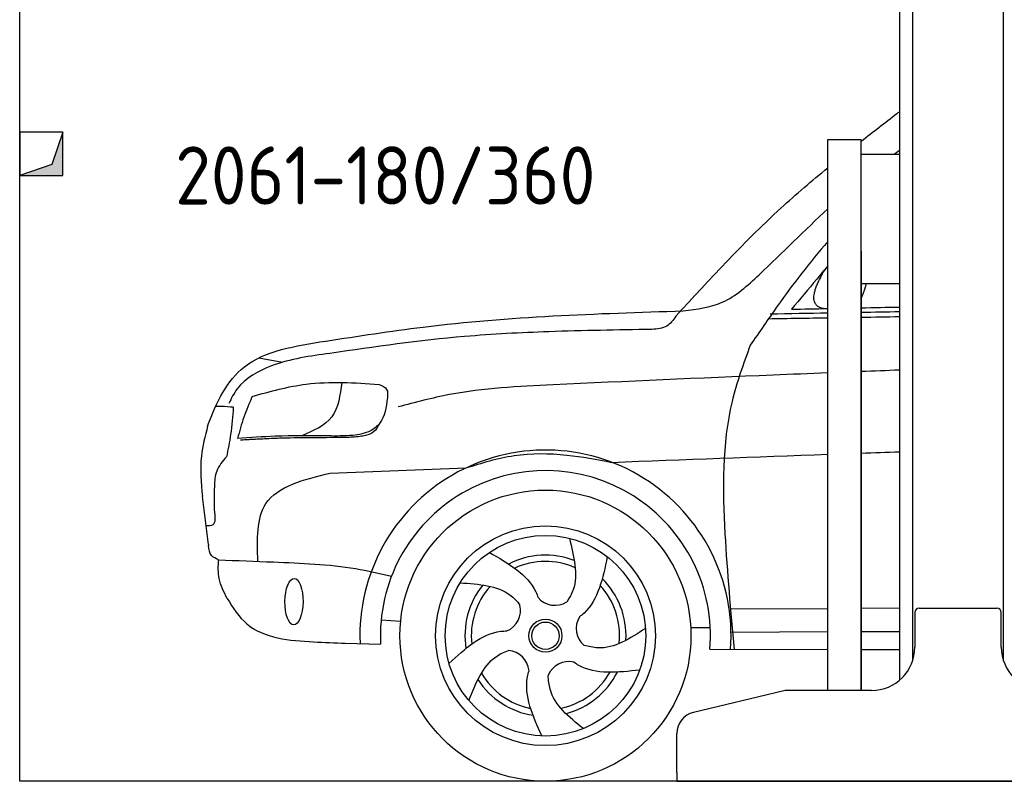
# Model space of a CAD drawing. Header units: millimetres. Extents: x 200 to 5400, y 0 to 3600.
# Tile 1 of 3: x 200 to 2476, y 0 to 1760. Entities that reach past the tile are written whole.
import ezdxf

# ---------------------------------------------------------------- set-up
doc = ezdxf.new("R2010")
doc.units = ezdxf.units.MM
doc.layers.add('breakthrough', color=1, linetype='Continuous')
doc.layers.add('Car', color=10, linetype='Continuous')
doc.styles.get("Standard").update_dxf_attribs({"font": 'ISOCP.SHX'})

msp = doc.modelspace()

# ---------------------------------------------------------------- linework, layer by layer
for p, q in [((2264.1, 3110), (2264.1, 278.8)), ((2474.1, 278.8), (2474.1, 3110)), ((2234.1, 1810), (2234.1, 234)), ((2068.1, 210), (2068.1, 1483)), ((2068.1, 1483), (2145.1, 1483)), ((2145.1, 210), (2145.1, 1483)), ((2145.1, 1449), (2234.1, 1449)), ((2145.1, 1225), (2145.1, 210)), ((2145.1, 1150), (2234.1, 1150)), ((2269.1, 390), (2269.1, 310)), ((2279.1, 400), (2459.1, 400)), ((2469.1, 310), (2469.1, 390)), ((1963.3, 208.6), (1757.4, 159.2)), ((2169.1, 210), (1975, 210)), ((1719.1, 20), (1719.1, 110.6)), ((1719.1, 20), (1719.1, 0)), ((1719.1, 0), (1994.1, 0)), ((1994.1, 0), (3024.1, 0))]:
    msp.add_line(p, q)
msp.add_lwpolyline([(5400, 2800), (5400, 0), (200, 0), (200, 3100)])
for centre, radius, start, end in [((2279.1, 390), 10, 90, 180), ((2459.1, 390), 10, 0, 90), ((2169.1, 310), 100, 270, 0), ((2569.1, 310), 100, 180, 270), ((1975, 160), 50, 90, 103.4957), ((1769.1, 110.6), 50, 103.4957, 180)]:
    msp.add_arc(centre, radius, start, end)
at = {"layer": 'breakthrough'}
for p, q in [((300, 1500), (274.5, 1425.5)), ((300, 1500), (274.5, 1425.5)), ((274.5, 1425.5), (200, 1400))]:
    msp.add_line(p, q, dxfattribs=at)
msp.add_lwpolyline([(200, 1400), (300, 1400), (300, 1500), (200, 1500)], close=True, dxfattribs=at)
msp.add_lwpolyline([(200, 1400), (300, 1400), (300, 1500), (200, 1500)], close=True, dxfattribs=at)
for points in [[(300, 1400), (300, 1500), (274.5, 1425.5)], [(300, 1400), (300, 1500), (274.5, 1425.5)], [(200, 1400), (300, 1400), (274.5, 1425.5)]]:
    msp.add_solid(points, dxfattribs=at)
at = {"layer": 'Car'}
for p, q in [((753, 978.5), (807.6, 968.4)), ((636.1, 547.2), (622.6, 658.3)), ((1843, 398.3), (2068.1, 399.7)), ((2145.1, 400.2), (2234.1, 400.7)), ((1035.7, 372.9), (1080.6, 370.1)), ((1751.2, 355.6), (1796.4, 355.2)), ((1844.3, 344.9), (2068.1, 345.8)), ((2145.1, 346.1), (2234.1, 346.5)), ((952.7, 319.1), (1034.4, 316.9)), ((1795.6, 305), (2068.1, 304.5)), ((2145.1, 304.3), (2234.1, 304.2))]:
    msp.add_line(p, q, dxfattribs=at)
for radius in [336.4, 254, 231.9, 38.2, 31.6]:
    msp.add_circle((1415.4, 336.5), radius, dxfattribs=at)
for centre, radius, start, end in [((1415.4, 336.5), 429, 355.78, 182.2892), ((1415.4, 336.5), 381.5, 355.2633, 182.9357), ((1415.4, 336.5), 186.2, 69.0353, 117.173), ((1415.4, 336.5), 171.5, 66.3622, 114.5079), ((1415.4, 336.5), 186.2, 357.0232, 45.1683), ((1415.4, 336.5), 186.2, 141.0346, 189.1631), ((1415.4, 336.5), 171.5, 138.3625, 186.4977), ((1415.4, 336.5), 171.5, 354.349, 42.5022), ((1437.4, 459.1), 52.3, 221.4441, 301.2029), ((1305.5, 395.4), 52.3, 293.4441, 13.2029), ((1538.9, 353.4), 52.3, 149.4441, 229.2029), ((1325.4, 250.2), 52.3, 5.4441, 85.2029), ((1469.7, 224.3), 52.3, 77.4441, 157.2029), ((1415.4, 336.5), 171.5, 282.3411, 330.4884), ((1415.4, 336.5), 186.2, 285.0151, 333.1555), ((1415.4, 336.5), 186.2, 213.0221, 261.1523), ((1415.4, 336.5), 171.5, 210.3494, 258.4856)]:
    msp.add_arc(centre, radius, start, end, dxfattribs=at)
msp.add_ellipse((834, 415.1), major_axis=(-0.6, -53.8), ratio=0.38902, dxfattribs=at)
for points, degree in [([(2145.1, 1479.2), (2172.5, 1500.7), (2200.1, 1521.9), (2227.7, 1543.1)], 3), ([(2227.7, 1543.1), (2229.8, 1544.5), (2231.9, 1545.9), (2234.1, 1547.3)], 3), ([(2221.2, 1449), (2225.5, 1452.1), (2229.8, 1455.2), (2234.1, 1458.3)], 3), ([(2051.6, 1164.6), (2057.1, 1178.7), (2068.1, 1188.8)], 2), ([(2068.1, 1091.5), (2013.3, 1092.8), (2051.6, 1164.6)], 2), ([(2145.1, 1115.5), (2153.1, 1133), (2157.3, 1150)], 2), ([(1983.9, 1090.8), (2012, 1091.4), (2040, 1092), (2068.1, 1092.6)], 3), ([(2145.1, 1094.2), (2174.7, 1094.8), (2204.4, 1095.4), (2234.1, 1096)], 3), ([(1931.2, 1069.1), (1976.8, 1069.8), (2022.4, 1070.6), (2068.1, 1071.3)], 3), ([(1935, 1080.3), (1979.3, 1081.1), (2023.7, 1081.9), (2068.1, 1082.7)], 3), ([(2145.1, 1084), (2174.7, 1084.6), (2204.4, 1085.1), (2234.1, 1085.6)], 3), ([(2145.1, 1072.6), (2174.7, 1073), (2204.4, 1073.5), (2234.1, 1073.9)], 3), ([(2234.1, 950.2), (2204.4, 949.1), (2174.7, 947.9), (2145.1, 946.8)], 3), ([(1568.8, 737.1), (1735.2, 743.4), (1901.6, 749.6), (2068.1, 755.7)], 3), ([(2145.1, 758.5), (2174.7, 759.6), (2204.4, 760.6), (2234.1, 761.7)], 3), ([(918, 712.2), (1022.6, 716.2), (1127.2, 720.2), (1231.9, 724.2)], 3), ([(636.1, 547.2), (636.2, 546.2), (636.4, 545.1), (636.6, 544.1)], 3), ([(1103.6, 462.9), (1103.7, 462.9), (1103.7, 462.9), (1103.7, 462.9)], 3)]:
    msp.add_open_spline(points, degree=degree, dxfattribs=at)
for points, knots in [([(1716.6, 1074.6), (1795.3, 1160.4), (1906.5, 1281.3), (2031.1, 1387.6), (2068.1, 1417.8)], [0, 0, 0, 0, 348.504368, 491.802456, 491.802456, 491.802456, 491.802456]), ([(1734, 1087), (1765.2, 1091), (1832.2, 1099.6), (1938.5, 1196.5), (2014.9, 1273.7), (2068.1, 1322.9)], [0, 0, 0, 0, 92.088496, 198.244431, 417.287364, 417.287364, 417.287364, 417.287364]), ([(2068.1, 1247.4), (2026.7, 1200.2), (1966.1, 1120.3), (1909.6, 1038), (1888.7, 1007.5)], [365.930094, 365.930094, 365.930094, 365.930094, 554.406323, 665.421108, 665.421108, 665.421108, 665.421108]), ([(2068.1, 1191.5), (2059.5, 1181.1), (2031.8, 1147.3), (2003.5, 1113.9), (1983.9, 1090.8)], [275.046751, 275.046751, 275.046751, 275.046751, 315.374508, 406.281998, 406.281998, 406.281998, 406.281998]), ([(907.3, 1017.3), (982.3, 1028.9), (1255.9, 1071.3), (1532.9, 1081.2), (1734, 1087)], [0, 0, 0, 0, 227.568723, 830.29912, 830.29912, 830.29912, 830.29912]), ([(634.5, 820.6), (654.6, 876.2), (708.5, 986), (837.4, 1006.3), (907.3, 1017.3)], [67.561551, 67.561551, 67.561551, 67.561551, 233.573658, 430.399521, 430.399521, 430.399521, 430.399521]), ([(2068.1, 943.8), (2025.9, 942.1), (1814.1, 933.5), (1602.4, 924), (1432.9, 916.4)], [2717.210602, 2717.210602, 2717.210602, 2717.210602, 2843.912796, 3352.993084, 3352.993084, 3352.993084, 3352.993084]), ([(634.5, 820.6), (628.6, 797.7), (614.8, 744.4), (619, 689.6), (622.6, 658.3)], [0, 0, 0, 0, 70.489124, 164.038385, 164.038385, 164.038385, 164.038385]), ([(1470.7, 561.7), (1481.1, 520), (1494.5, 466.5), (1470.8, 423.5), (1464.5, 414.4)], [0, 0, 0, 0, 119.179133, 152.546972, 152.546972, 152.546972, 152.546972]), ([(1285.8, 528.8), (1329.9, 503.6), (1378.7, 475.8), (1396.8, 429), (1398.2, 424.5)], [0, 0, 0, 0, 140.862207, 155.3883, 155.3883, 155.3883, 155.3883]), ([(659.8, 511.8), (702.1, 510.2), (807.7, 506.1), (942.4, 500.7), (1032, 480.7), (1059.5, 474)], [0, 0, 0, 0, 126.842835, 317.453829, 402.289222, 402.289222, 402.289222, 402.289222]), ([(1558.2, 519.2), (1547.9, 469.3), (1536.6, 414.4), (1497.6, 382.7), (1493.8, 379.9)], [0, 0, 0, 0, 140.862207, 155.444261, 155.444261, 155.444261, 155.444261]), ([(1218.2, 458.7), (1261.2, 455.7), (1316.1, 451.9), (1349.7, 416), (1356.5, 407.2)], [0, 0, 0, 0, 119.179133, 152.627431, 152.627431, 152.627431, 152.627431]), ([(1192.4, 272.6), (1230, 306.9), (1271.5, 344.7), (1321.6, 347.4), (1326.4, 347.4)], [0, 0, 0, 0, 140.862207, 155.442461, 155.442461, 155.442461, 155.442461]), ([(1238.2, 186.7), (1254.3, 226.6), (1274.9, 277.7), (1319.4, 298.6), (1329.8, 302.3)], [0, 0, 0, 0, 119.179133, 152.616634, 152.616634, 152.616634, 152.616634]), ([(1633.3, 257), (1582.7, 251.4), (1526.9, 245.3), (1484.8, 272.5), (1480.9, 275.3)], [0, 0, 0, 0, 140.862207, 155.53262, 155.53262, 155.53262, 155.53262]), ([(1407.2, 104.7), (1386.2, 151), (1363.1, 202.2), (1376, 250.7), (1377.5, 255.3)], [0, 0, 0, 0, 140.862207, 155.531654, 155.531654, 155.531654, 155.531654])]:
    msp.add_open_spline(points, degree=3, knots=knots, dxfattribs=at)
for points in [[(1716.6, 1074.6), (1695.7, 1052), (1661.2, 1044.3)], [(1661.2, 1044.3), (1423.3, 1038.9), (1228.2, 1027.8), (917.2, 988.8)], [(1888.7, 1007.5), (1846.8, 877.5), (1830.4, 572.2), (1851.3, 304.9)], [(917.2, 988.8), (782.3, 960), (702.7, 906.8), (683.3, 872.9)], [(737.6, 889.6), (862.5, 917.8), (1030.7, 917.3)], [(944.4, 921.6), (921.6, 842.3), (852, 798.3)], [(1030.7, 917.3), (1048.3, 905.4), (1050.1, 886.2)], [(1432.9, 916.4), (1193.7, 893.6), (1074.9, 865.3)], [(737.6, 889.6), (718.1, 841.3), (703.7, 792.3)], [(693.8, 864.3), (666.5, 866.1), (653, 866.5)], [(1050.1, 886.2), (1032.1, 827.2), (1010.9, 810), (969.8, 799.5), (912.3, 798.1)], [(693.8, 864.3), (687.6, 801.6), (677.9, 749.9)], [(1032, 827.1), (1017.9, 807.3), (999.5, 799.4), (986.7, 796.7), (969.6, 795.2), (954.7, 794.5)], [(912.3, 798.1), (790.5, 797.2), (703.7, 792.3)], [(732.1, 789.6), (721.5, 789), (710.8, 788.3)], [(954.7, 794.5), (882, 793.8), (805.9, 792.8), (766, 791.2), (732.1, 789.6)], [(1231.9, 724.2), (1342.8, 752.8), (1464.6, 753.9), (1568.8, 737.1)], [(677.9, 749.9), (655.5, 717), (650, 681.1)], [(650, 681.1), (650.4, 620.6), (646.5, 592.9), (630.9, 590.1)], [(659.8, 511.8), (643.5, 521.8), (636.6, 544.1)], [(679.5, 422.6), (661.1, 468.4), (659.8, 511.8)], [(679.5, 422.6), (725.2, 363.7), (879.2, 322.2), (952.7, 319.1)], [(1646.7, 353.4), (1536.3, 308.4), (1504.7, 313.8)], [(1503, 121.7), (1426.1, 212.8), (1421.4, 244.5)]]:
    msp.add_spline(points, degree=3, dxfattribs=at)
at = {"layer": 'Car', "end_tangent": (0.999999, -0.00105)}
msp.add_spline([(750.6, 508.3), (769.2, 641.8), (918, 712.2)], degree=3, dxfattribs=at)

# ---------------------------------------------------------------- texts
msp.add_text('2061-180/360', height=134.4).set_placement((559.3, 1332.8))

doc.saveas('drawing.dxf')
